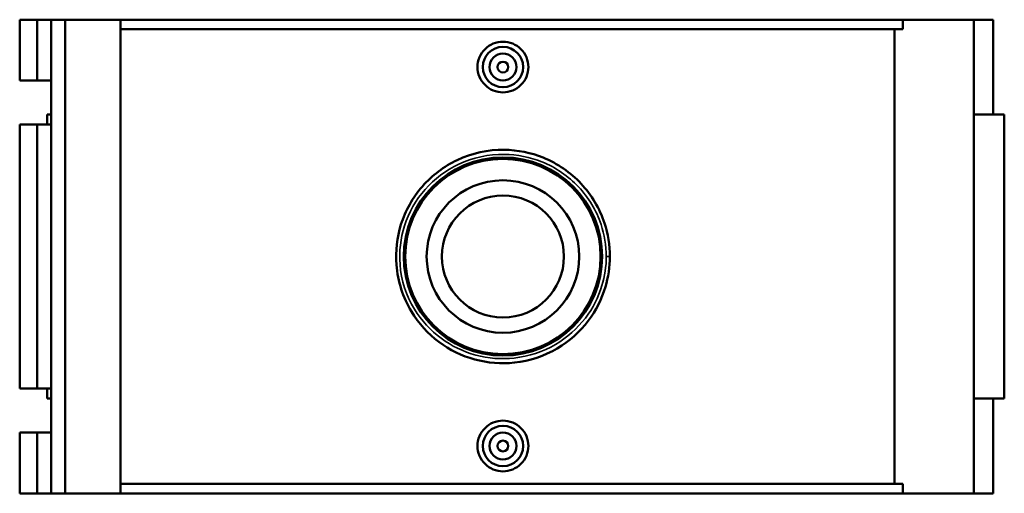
# Model space of a CAD drawing. Header units: inches. Extents: x -0.9 to 59.2, y -1.4 to 48.5.
# Tile 4 of 6: x 14.9 to 29.3, y 30.7 to 37.6. Entities that reach past the tile are written whole.
import ezdxf

# ---------------------------------------------------------------- set-up
doc = ezdxf.new("R2010")
doc.units = ezdxf.units.IN
doc.header["$MEASUREMENT"] = 0
doc.layers.add('Visible (ANSI)', color=7, linetype='Continuous', lineweight=50)
doc.layers.add('Visible Narrow (ANSI)', color=7, linetype='Continuous', lineweight=35)

msp = doc.modelspace()

# ---------------------------------------------------------------- linework, layer by layer
at = {"layer": 'Visible (ANSI)'}
for p, q in [((14.909, 37.616), (14.909, 36.726)), ((14.909, 37.616), (15.166, 37.616)), ((15.166, 37.616), (15.368, 37.616)), ((15.166, 37.616), (15.166, 36.726)), ((15.368, 37.616), (15.368, 36.726)), ((15.368, 37.616), (15.574, 37.616)), ((15.574, 37.616), (15.574, 30.686)), ((15.574, 37.616), (16.381, 37.616)), ((16.381, 37.616), (16.381, 30.686)), ((16.381, 37.616), (27.816, 37.616)), ((28.851, 37.616), (27.816, 37.616)), ((27.816, 37.478), (27.816, 37.616)), ((29.136, 37.616), (28.851, 37.616)), ((28.851, 37.616), (28.851, 30.686)), ((29.136, 37.616), (29.136, 36.23)), ((27.816, 37.478), (16.381, 37.478)), ((27.693, 30.825), (27.693, 37.478)), ((14.909, 36.726), (15.166, 36.726)), ((15.166, 36.726), (15.368, 36.726)), ((15.368, 36.726), (15.368, 36.081)), ((15.368, 36.23), (15.311, 36.23)), ((15.311, 36.23), (15.311, 36.081)), ((29.297, 36.23), (28.851, 36.23)), ((29.297, 36.23), (29.297, 32.072)), ((15.166, 36.081), (14.909, 36.081)), ((14.909, 36.081), (14.909, 32.221)), ((15.368, 36.081), (15.166, 36.081)), ((15.166, 36.081), (15.166, 32.221)), ((15.368, 36.081), (15.368, 32.221)), ((14.909, 32.221), (15.166, 32.221)), ((15.166, 32.221), (15.368, 32.221)), ((15.311, 32.221), (15.311, 32.072)), ((15.368, 32.221), (15.368, 31.577)), ((15.311, 32.072), (15.368, 32.072)), ((28.851, 32.072), (29.297, 32.072)), ((29.136, 32.072), (29.136, 30.686)), ((15.166, 31.577), (14.909, 31.577)), ((14.909, 31.577), (14.909, 30.686)), ((15.368, 31.577), (15.166, 31.577)), ((15.166, 31.577), (15.166, 30.686)), ((15.368, 31.577), (15.368, 30.686)), ((27.816, 30.825), (16.381, 30.825)), ((27.816, 30.686), (27.816, 30.825)), ((14.909, 30.686), (15.166, 30.686)), ((15.166, 30.686), (15.368, 30.686)), ((15.368, 30.686), (15.574, 30.686)), ((15.574, 30.686), (16.381, 30.686)), ((16.381, 30.686), (27.816, 30.686)), ((27.816, 30.686), (28.851, 30.686)), ((28.851, 30.686), (29.136, 30.686))]:
    msp.add_line(p, q, dxfattribs=at)
for centre, radius in [((21.971, 36.923), 0.295), ((21.971, 36.923), 0.197), ((21.971, 36.923), 0.0787), ((21.971, 34.151), 1.45), ((21.971, 34.151), 1.428), ((21.971, 34.151), 1.115), ((21.971, 34.151), 0.892), ((21.971, 31.379), 0.295), ((21.971, 31.379), 0.197), ((21.971, 31.379), 0.0787)]:
    msp.add_circle(centre, radius, dxfattribs=at)
for points, knots in [([(22.343, 36.923), (22.343, 36.877), (22.334, 36.827), (22.296, 36.735), (22.267, 36.694), (22.201, 36.628), (22.159, 36.599), (22.068, 36.562), (22.018, 36.552), (21.925, 36.552), (21.875, 36.562), (21.783, 36.599), (21.742, 36.628), (21.676, 36.694), (21.647, 36.735), (21.609, 36.827), (21.599, 36.877), (21.599, 36.97), (21.609, 37.02), (21.647, 37.111), (21.676, 37.153), (21.742, 37.219), (21.783, 37.247), (21.875, 37.285), (21.925, 37.294), (22.018, 37.294), (22.068, 37.285), (22.159, 37.247), (22.201, 37.219), (22.267, 37.153), (22.296, 37.111), (22.334, 37.02), (22.343, 36.97), (22.343, 36.923)], [0, 0, 0, 0, 0.355656, 0.355656, 0.711311, 0.711311, 1.066761, 1.066761, 1.422211, 1.422211, 1.777661, 1.777661, 2.133111, 2.133111, 2.488767, 2.488767, 2.844422, 2.844422, 3.200078, 3.200078, 3.555734, 3.555734, 3.911183, 3.911183, 4.266633, 4.266633, 4.622083, 4.622083, 4.977533, 4.977533, 5.333189, 5.333189, 5.688845, 5.688845, 5.688845, 5.688845]), ([(23.533, 34.151), (23.533, 34.317), (23.506, 34.483), (23.384, 34.854), (23.266, 35.052), (22.959, 35.381), (22.77, 35.512), (22.381, 35.671), (22.186, 35.71), (21.754, 35.716), (21.517, 35.664), (21.11, 35.471), (20.936, 35.339), (20.653, 35.016), (20.546, 34.824), (20.422, 34.429), (20.399, 34.228), (20.434, 33.788), (20.51, 33.551), (20.738, 33.173), (20.875, 33.021), (21.192, 32.784), (21.371, 32.697), (21.748, 32.594), (21.947, 32.578), (22.361, 32.623), (22.576, 32.695), (22.941, 32.911), (23.096, 33.049), (23.33, 33.359), (23.415, 33.528), (23.511, 33.85), (23.533, 34.001), (23.533, 34.151)], [-35.996761, -35.996761, -35.996761, -35.996761, -34.784303, -34.784303, -33.129169, -33.129169, -31.471934, -31.471934, -30.045451, -30.045451, -28.312459, -28.312459, -26.73674, -26.73674, -25.153582, -25.153582, -23.700638, -23.700638, -21.927526, -21.927526, -20.449355, -20.449355, -19.014337, -19.014337, -17.583848, -17.583848, -15.963585, -15.963585, -14.464572, -14.464572, -13.100567, -13.100567, -11.99892, -11.99892, -11.99892, -11.99892]), ([(22.343, 31.379), (22.343, 31.333), (22.334, 31.283), (22.296, 31.191), (22.267, 31.15), (22.201, 31.084), (22.159, 31.055), (22.068, 31.018), (22.018, 31.008), (21.925, 31.008), (21.875, 31.018), (21.783, 31.055), (21.742, 31.084), (21.676, 31.15), (21.647, 31.191), (21.609, 31.283), (21.599, 31.333), (21.599, 31.379), (21.599, 31.426), (21.609, 31.476), (21.647, 31.567), (21.676, 31.609), (21.742, 31.675), (21.783, 31.703), (21.875, 31.741), (21.925, 31.75), (22.018, 31.75), (22.068, 31.741), (22.159, 31.703), (22.201, 31.675), (22.267, 31.609), (22.296, 31.567), (22.334, 31.476), (22.343, 31.426), (22.343, 31.379)], [2.844422, 2.844422, 2.844422, 2.844422, 3.200078, 3.200078, 3.555734, 3.555734, 3.911183, 3.911183, 4.266633, 4.266633, 4.622083, 4.622083, 4.977533, 4.977533, 5.333189, 5.333189, 5.688845, 5.688845, 5.688845, 6.0445, 6.0445, 6.400156, 6.400156, 6.755606, 6.755606, 7.111056, 7.111056, 7.466506, 7.466506, 7.821956, 7.821956, 8.177611, 8.177611, 8.533267, 8.533267, 8.533267, 8.533267])]:
    msp.add_open_spline(points, degree=3, knots=knots, dxfattribs=at)
at = {"layer": 'Visible Narrow (ANSI)'}
msp.add_line((23.485, 34.151), (23.533, 34.151), dxfattribs=at)
msp.add_open_spline([(23.481, 34.151), (23.481, 34.007), (23.46, 33.863), (23.367, 33.554), (23.285, 33.393), (23.058, 33.096), (22.909, 32.964), (22.556, 32.757), (22.348, 32.689), (21.948, 32.645), (21.756, 32.66), (21.391, 32.759), (21.218, 32.843), (20.912, 33.07), (20.779, 33.215), (20.558, 33.577), (20.485, 33.803), (20.452, 34.224), (20.474, 34.417), (20.593, 34.795), (20.697, 34.979), (20.97, 35.288), (21.138, 35.414), (21.532, 35.599), (21.762, 35.649), (22.179, 35.643), (22.367, 35.606), (22.743, 35.454), (22.927, 35.328), (23.223, 35.014), (23.337, 34.824), (23.455, 34.469), (23.481, 34.31), (23.481, 34.151)], degree=3, knots=[11.99892, 11.99892, 11.99892, 11.99892, 13.100567, 13.100567, 14.464572, 14.464572, 15.963585, 15.963585, 17.583848, 17.583848, 19.014337, 19.014337, 20.449355, 20.449355, 21.927526, 21.927526, 23.700638, 23.700638, 25.153582, 25.153582, 26.73674, 26.73674, 28.312459, 28.312459, 30.045451, 30.045451, 31.471934, 31.471934, 33.129169, 33.129169, 34.784303, 34.784303, 35.996761, 35.996761, 35.996761, 35.996761], dxfattribs=at)

doc.saveas('drawing.dxf')
